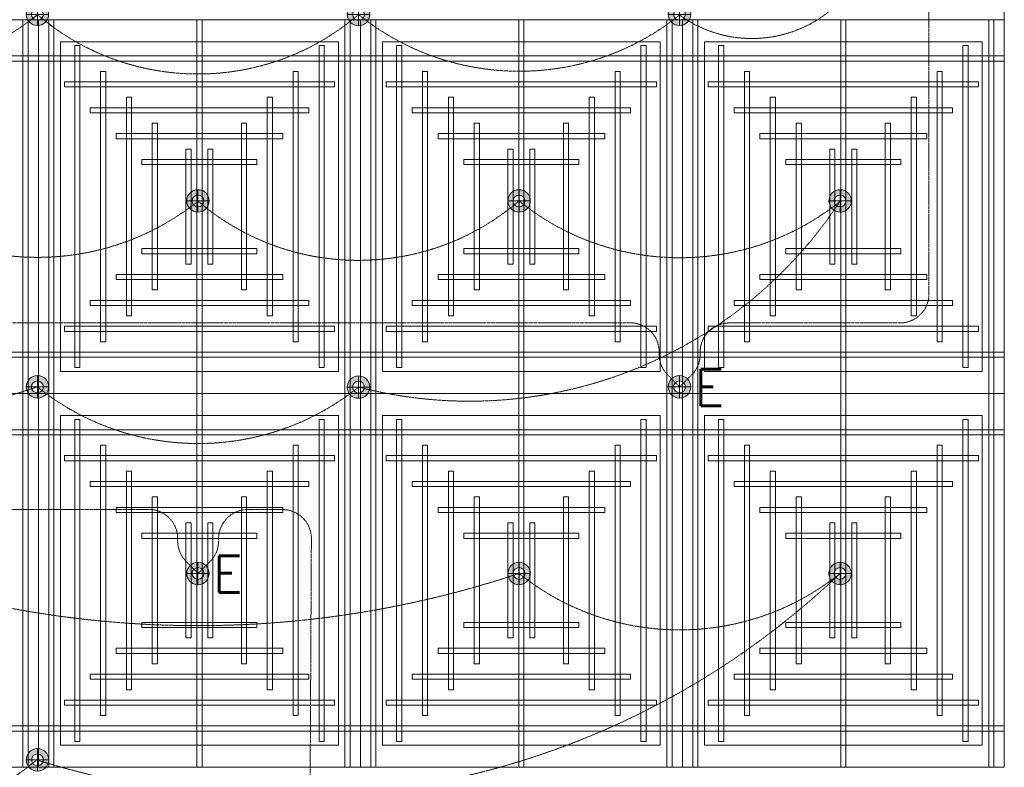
# Model space of a CAD drawing. Header units: millimetres. Extents: x -750 to 72845, y -24282 to 18874.
# Tile 47 of 154: x 4355 to 7757, y 12381 to 14963. Entities that reach past the tile are written whole.
import ezdxf
from ezdxf.enums import TextEntityAlignment as Align

# ---------------------------------------------------------------- set-up
doc = ezdxf.new("R2010")
doc.units = ezdxf.units.MM
doc.header["$MEASUREMENT"] = 0
doc.linetypes.add('DASHED', pattern=[19.05, 12.7, -6.35])
doc.linetypes.add('HIDDENX2', pattern=[0.75, 0.5, -0.25])
doc.layers.get('0').update_dxf_attribs({"lineweight": 5})
for name, color, linetype, lineweight in [('E Celing Lighting', 5, 'DASHED', 5), ('IRISH HOUSE_FF46_HYD AIRPORT_HVAC DUCTING LAYOUT 3$0$Ceiling', 14, 'Continuous', 9), ('Lighting (Ceiling)', 160, 'Continuous', 15), ('M-MEP-ELLG-CABLE', 146, 'HIDDENX2', 20), ('M-MEP-ELPR-EQUIP', 6, 'Continuous', 20)]:
    doc.layers.add(name, color=color, linetype=linetype, lineweight=lineweight)
doc.layers.add('IRISH HOUSE_FF46_HYD AIRPORT_HVAC DUCTING LAYOUT 3$0$RCP LAYOUT', color=8, linetype='Continuous')
doc.styles.get("Standard").update_dxf_attribs({"font": 'romans.shx'})

# ---------------------------------------------------------------- blocks, each defined once
blk = doc.blocks.new('cl')
at = {"layer": 'Lighting (Ceiling)'}
h = blk.add_hatch(color=0, dxfattribs=at)
h.dxf.hatch_style = 1
h.paths.add_polyline_path([(1.53, 0.03, 1), (-1.53, 0.03, 1)])
h.paths.add_polyline_path([(-0.81, 0.03, -1), (0.81, 0.03, -1)], flags=16)
at = {"layer": 'Lighting (Ceiling)', "color": 0}
for p, q in [((0, 1.56), (0, -1.5)), ((-1.53, 0.03), (1.53, 0.03))]:
    blk.add_line(p, q, dxfattribs=at)
for radius in [1.53, 0.806]:
    blk.add_circle((0, 0.03), radius, dxfattribs=at)
at = {"color": 0}
blk.add_attdef('NAME', text='', height=5, dxfattribs=at).set_placement((0.84, 2.71), align=Align.MIDDLE_CENTER)
blk = doc.blocks.new('IRISH HOUSE_FF46_HYD AIRPORT_HVAC DUCTING LAYOUT 3$0$IRISH HOUSE-RCP LAYOUT')
at = {"color": 8, "lineweight": 0, "ltscale": 0.25}
for p, q in [((7409.9, 8372.8), (7409.9, 3209.1)), ((2960.8, 5790.9), (4073.1, 5790.9)), ((4073.1, 5790.9), (4073.1, 4500)), ((5185.4, 5790.9), (4073.1, 5790.9)), ((4073.1, 5790.9), (4073.1, 4500)), ((5185.4, 4500), (5185.4, 5790.9)), ((5185.4, 5790.9), (6297.7, 5790.9)), ((5185.4, 4500), (5185.4, 5790.9)), ((7409.9, 5790.9), (6297.7, 5790.9)), ((6297.7, 5790.9), (6297.7, 4500)), ((6297.7, 5790.9), (6297.7, 4500)), ((7409.9, 4500), (7409.9, 5790.9)), ((5109.2, 5714.7), (4149.3, 5714.7)), ((4149.3, 5714.7), (4149.3, 4576.2)), ((5109.2, 4576.2), (5109.2, 5714.7)), ((5261.6, 4576.2), (5261.6, 5714.7)), ((5261.6, 5714.7), (6221.5, 5714.7)), ((6221.5, 5714.7), (6221.5, 4576.2)), ((7333.7, 5714.7), (6373.9, 5714.7)), ((6373.9, 5714.7), (6373.9, 4576.2)), ((7333.7, 4576.2), (7333.7, 5714.7)), ((4149.3, 4576.2), (5109.2, 4576.2)), ((6221.5, 4576.2), (5261.6, 4576.2)), ((6373.9, 4576.2), (7333.7, 4576.2)), ((4073.1, 4500), (2960.8, 4500)), ((4073.1, 4500), (2960.8, 4500)), ((4073.1, 3209.1), (4073.1, 4500)), ((4073.1, 4500), (5185.4, 4500)), ((4073.1, 3209.1), (4073.1, 4500)), ((4073.1, 4500), (5185.4, 4500)), ((6297.7, 4500), (5185.4, 4500)), ((5185.4, 4500), (5185.4, 3209.1)), ((6297.7, 4500), (5185.4, 4500)), ((5185.4, 4500), (5185.4, 3209.1)), ((6297.7, 4500), (7409.9, 4500)), ((6297.7, 3209.1), (6297.7, 4500)), ((6297.7, 4500), (7409.9, 4500)), ((6297.7, 3209.1), (6297.7, 4500)), ((7409.9, 4500), (7409.9, 3209.1)), ((4149.3, 4423.8), (5109.2, 4423.8)), ((4149.3, 3285.3), (4149.3, 4423.8)), ((5109.2, 4423.8), (5109.2, 3285.3)), ((6221.5, 4423.8), (5261.6, 4423.8)), ((5261.6, 4423.8), (5261.6, 3285.3)), ((6221.5, 3285.3), (6221.5, 4423.8)), ((6373.9, 4423.8), (7333.7, 4423.8)), ((6373.9, 3285.3), (6373.9, 4423.8)), ((7333.7, 4423.8), (7333.7, 3285.3)), ((5109.2, 3285.3), (4149.3, 3285.3)), ((5261.6, 3285.3), (6221.5, 3285.3)), ((7333.7, 3285.3), (6373.9, 3285.3)), ((2960.8, 3209.1), (4073.1, 3209.1)), ((5185.4, 3209.1), (4073.1, 3209.1)), ((7409.9, 3209.1), (5185.4, 3209.1)), ((5185.4, 3209.1), (6297.7, 3209.1)), ((7409.9, 3209.1), (6297.7, 3209.1))]:
    blk.add_line(p, q, dxfattribs=at)
at = {"layer": 'IRISH HOUSE_FF46_HYD AIRPORT_HVAC DUCTING LAYOUT 3$0$Ceiling', "color": 8, "lineweight": 0, "ltscale": 0.25}
for p, q in [((4019.5, 4500), (4019.5, 5790.9)), ((4019.5, 5790.9), (4037.4, 5790.9)), ((4037.4, 5790.9), (4037.4, 4500)), ((4126.7, 5790.9), (4108.9, 5790.9)), ((4108.9, 5790.9), (4108.9, 4500)), ((4126.7, 4500), (4126.7, 5790.9)), ((4638.2, 5790.9), (4620.3, 5790.9)), ((4620.3, 5790.9), (4620.3, 4500)), ((4638.2, 4500), (4638.2, 5790.9)), ((5131.8, 4500), (5131.8, 5790.9)), ((5131.8, 5790.9), (5149.6, 5790.9)), ((5149.6, 5790.9), (5149.6, 4500)), ((5239, 5790.9), (5221.1, 5790.9)), ((5221.1, 5790.9), (5221.1, 4500)), ((5239, 4500), (5239, 5790.9)), ((5732.6, 4500), (5732.6, 5790.9)), ((5732.6, 5790.9), (5750.5, 5790.9)), ((5750.5, 5790.9), (5750.5, 4500)), ((6244, 4500), (6244, 5790.9)), ((6244, 5790.9), (6261.9, 5790.9)), ((6261.9, 5790.9), (6261.9, 4500)), ((6351.3, 5790.9), (6333.4, 5790.9)), ((6333.4, 5790.9), (6333.4, 4500)), ((6351.3, 4500), (6351.3, 5790.9)), ((6862.7, 5790.9), (6844.9, 5790.9)), ((6844.9, 5790.9), (6844.9, 4500)), ((6862.7, 4500), (6862.7, 5790.9)), ((7356.3, 4500), (7356.3, 5790.9)), ((7356.3, 5790.9), (7374.2, 5790.9)), ((7374.2, 5790.9), (7374.2, 4500)), ((4216.1, 5701.6), (4198.2, 5701.6)), ((4198.2, 5701.6), (4198.2, 4589.4)), ((4216.1, 4589.4), (4216.1, 5701.6)), ((5060.3, 5701.6), (5042.4, 5701.6)), ((5042.4, 5701.6), (5042.4, 4589.4)), ((5060.3, 4589.4), (5060.3, 5701.6)), ((5310.5, 4589.4), (5310.5, 5701.6)), ((5310.5, 5701.6), (5328.4, 5701.6)), ((5328.4, 5701.6), (5328.4, 4589.4)), ((6154.7, 4589.4), (6154.7, 5701.6)), ((6154.7, 5701.6), (6172.6, 5701.6)), ((6172.6, 5701.6), (6172.6, 4589.4)), ((6440.6, 5701.6), (6422.8, 5701.6)), ((6422.8, 5701.6), (6422.8, 4589.4)), ((6440.6, 4589.4), (6440.6, 5701.6)), ((7284.8, 5701.6), (7267, 5701.6)), ((7267, 5701.6), (7267, 4589.4)), ((7284.8, 4589.4), (7284.8, 5701.6)), ((4073.1, 5665.8), (2960.8, 5665.8)), ((2960.8, 5648), (4073.1, 5648)), ((4073.1, 5648), (4073.1, 5665.8)), ((4073.1, 5648), (4073.1, 5665.8)), ((4073.1, 5665.8), (5185.4, 5665.8)), ((5185.4, 5648), (4073.1, 5648)), ((6297.7, 5665.8), (5185.4, 5665.8)), ((5185.4, 5665.8), (5185.4, 5648)), ((5185.4, 5665.8), (5185.4, 5648)), ((5185.4, 5648), (6297.7, 5648)), ((6297.7, 5648), (6297.7, 5665.8)), ((6297.7, 5665.8), (7409.9, 5665.8)), ((6297.7, 5648), (6297.7, 5665.8)), ((7409.9, 5648), (6297.7, 5648)), ((7409.9, 5665.8), (7409.9, 5648)), ((4305.5, 5612.2), (4287.6, 5612.2)), ((4287.6, 5612.2), (4287.6, 4678.8)), ((4305.5, 4678.8), (4305.5, 5612.2)), ((4970.9, 5612.2), (4953, 5612.2)), ((4953, 5612.2), (4953, 4678.8)), ((4970.9, 4678.8), (4970.9, 5612.2)), ((5399.9, 4678.8), (5399.9, 5612.2)), ((5399.9, 5612.2), (5417.7, 5612.2)), ((5417.7, 5612.2), (5417.7, 4678.8)), ((6065.3, 4678.8), (6065.3, 5612.2)), ((6065.3, 5612.2), (6083.2, 5612.2)), ((6083.2, 5612.2), (6083.2, 4678.8)), ((6530, 5612.2), (6512.1, 5612.2)), ((6512.1, 5612.2), (6512.1, 4678.8)), ((6530, 4678.8), (6530, 5612.2)), ((7195.5, 5612.2), (7177.6, 5612.2)), ((7177.6, 5612.2), (7177.6, 4678.8)), ((7195.5, 4678.8), (7195.5, 5612.2)), ((4162.6, 5558.6), (4162.6, 5576.5)), ((4162.6, 5576.5), (5096, 5576.5)), ((5096, 5558.6), (4162.6, 5558.6)), ((5096, 5576.5), (5096, 5558.6)), ((5274.7, 5576.5), (5274.7, 5558.6)), ((6208.2, 5576.5), (5274.7, 5576.5)), ((5274.7, 5558.6), (6208.2, 5558.6)), ((6208.2, 5558.6), (6208.2, 5576.5)), ((6387.1, 5558.6), (6387.1, 5576.5)), ((6387.1, 5576.5), (7320.6, 5576.5)), ((7320.6, 5558.6), (6387.1, 5558.6)), ((7320.6, 5576.5), (7320.6, 5558.6)), ((4394.8, 5522.9), (4376.9, 5522.9)), ((4376.9, 5522.9), (4376.9, 4768.1)), ((4394.8, 4768.1), (4394.8, 5522.9)), ((4881.5, 5522.9), (4863.7, 5522.9)), ((4863.7, 5522.9), (4863.7, 4768.1)), ((4881.5, 4768.1), (4881.5, 5522.9)), ((5489.2, 4768.1), (5489.2, 5522.9)), ((5489.2, 5522.9), (5507.1, 5522.9)), ((5507.1, 5522.9), (5507.1, 4768.1)), ((5976, 4768.1), (5976, 5522.9)), ((5976, 5522.9), (5993.8, 5522.9)), ((5993.8, 5522.9), (5993.8, 4768.1)), ((6619.4, 5522.9), (6601.5, 5522.9)), ((6601.5, 5522.9), (6601.5, 4768.1)), ((6619.4, 4768.1), (6619.4, 5522.9)), ((7106.1, 5522.9), (7088.2, 5522.9)), ((7088.2, 5522.9), (7088.2, 4768.1)), ((7106.1, 4768.1), (7106.1, 5522.9)), ((4252, 5469.2), (4252, 5487.1)), ((4252, 5487.1), (5006.7, 5487.1)), ((5006.7, 5487.1), (5006.7, 5469.2)), ((5364.1, 5487.1), (5364.1, 5469.2)), ((6118.8, 5487.1), (5364.1, 5487.1)), ((6118.8, 5469.2), (6118.8, 5487.1)), ((6476.5, 5469.2), (6476.5, 5487.1)), ((6476.5, 5487.1), (7231.3, 5487.1)), ((7231.3, 5487.1), (7231.3, 5469.2)), ((5006.7, 5469.2), (4252, 5469.2)), ((5364.1, 5469.2), (6118.8, 5469.2)), ((7231.3, 5469.2), (6476.5, 5469.2)), ((4466.4, 4857.5), (4466.4, 5433.5)), ((4466.4, 5433.5), (4484.3, 5433.5)), ((4484.3, 5433.5), (4484.3, 4857.5)), ((4792.2, 5433.5), (4774.3, 5433.5)), ((4774.3, 5433.5), (4774.3, 4857.5)), ((4792.2, 4857.5), (4792.2, 5433.5)), ((5578.6, 4857.5), (5578.6, 5433.5)), ((5578.6, 5433.5), (5596.5, 5433.5)), ((5596.5, 5433.5), (5596.5, 4857.5)), ((5904.4, 5433.5), (5886.5, 5433.5)), ((5886.5, 5433.5), (5886.5, 4857.5)), ((5904.4, 4857.5), (5904.4, 5433.5)), ((6691, 4857.5), (6691, 5433.5)), ((6691, 5433.5), (6708.8, 5433.5)), ((6708.8, 5433.5), (6708.8, 4857.5)), ((7016.7, 5433.5), (6998.9, 5433.5)), ((6998.9, 5433.5), (6998.9, 4857.5)), ((7016.7, 4857.5), (7016.7, 5433.5)), ((4341.3, 5379.9), (4341.3, 5397.7)), ((4341.3, 5397.7), (4917.3, 5397.7)), ((4917.3, 5379.9), (4341.3, 5379.9)), ((4917.3, 5397.7), (4917.3, 5379.9)), ((5453.5, 5397.7), (5453.5, 5379.9)), ((6029.5, 5397.7), (5453.5, 5397.7)), ((5453.5, 5379.9), (6029.5, 5379.9)), ((6029.5, 5379.9), (6029.5, 5397.7)), ((6565.8, 5379.9), (6565.8, 5397.7)), ((6565.8, 5397.7), (7141.9, 5397.7)), ((7141.9, 5379.9), (6565.8, 5379.9)), ((7141.9, 5397.7), (7141.9, 5379.9)), ((4582.6, 4946.9), (4582.6, 5344.1)), ((4582.6, 5344.1), (4600.4, 5344.1)), ((4600.4, 5344.1), (4600.4, 4946.9)), ((4676, 5344.1), (4658.1, 5344.1)), ((4658.1, 5344.1), (4658.1, 4946.9)), ((4676, 4946.9), (4676, 5344.1)), ((5694.8, 4946.9), (5694.8, 5344.1)), ((5694.8, 5344.1), (5712.6, 5344.1)), ((5712.6, 5344.1), (5712.6, 4946.9)), ((5788.2, 5344.1), (5770.3, 5344.1)), ((5770.3, 5344.1), (5770.3, 4946.9)), ((5788.2, 4946.9), (5788.2, 5344.1)), ((6807.1, 4946.9), (6807.1, 5344.1)), ((6807.1, 5344.1), (6825, 5344.1)), ((6825, 5344.1), (6825, 4946.9)), ((6900.6, 5344.1), (6882.7, 5344.1)), ((6882.7, 5344.1), (6882.7, 4946.9)), ((6900.6, 4946.9), (6900.6, 5344.1)), ((4430.7, 5290.5), (4430.7, 5308.4)), ((4430.7, 5308.4), (4827.9, 5308.4)), ((4827.9, 5308.4), (4827.9, 5290.5)), ((5542.8, 5308.4), (5542.8, 5290.5)), ((5940.1, 5308.4), (5542.8, 5308.4)), ((5940.1, 5290.5), (5940.1, 5308.4)), ((6655.2, 5290.5), (6655.2, 5308.4)), ((6655.2, 5308.4), (7052.5, 5308.4)), ((7052.5, 5308.4), (7052.5, 5290.5)), ((4827.9, 5290.5), (4430.7, 5290.5)), ((5542.8, 5290.5), (5940.1, 5290.5)), ((7052.5, 5290.5), (6655.2, 5290.5)), ((4827.9, 5000.5), (4430.7, 5000.5)), ((4430.7, 5000.5), (4430.7, 4982.6)), ((4430.7, 4982.6), (4827.9, 4982.6)), ((4827.9, 4982.6), (4827.9, 5000.5)), ((5542.8, 4982.6), (5542.8, 5000.5)), ((5542.8, 5000.5), (5940.1, 5000.5)), ((5940.1, 4982.6), (5542.8, 4982.6)), ((5940.1, 5000.5), (5940.1, 4982.6)), ((7052.5, 5000.5), (6655.2, 5000.5)), ((6655.2, 5000.5), (6655.2, 4982.6)), ((6655.2, 4982.6), (7052.5, 4982.6)), ((7052.5, 4982.6), (7052.5, 5000.5)), ((4600.4, 4946.9), (4582.6, 4946.9)), ((4658.1, 4946.9), (4676, 4946.9)), ((5712.6, 4946.9), (5694.8, 4946.9)), ((5770.3, 4946.9), (5788.2, 4946.9)), ((6825, 4946.9), (6807.1, 4946.9)), ((6882.7, 4946.9), (6900.6, 4946.9)), ((4917.3, 4911.1), (4341.3, 4911.1)), ((4341.3, 4911.1), (4341.3, 4893.2)), ((4917.3, 4893.2), (4917.3, 4911.1)), ((5453.5, 4893.2), (5453.5, 4911.1)), ((5453.5, 4911.1), (6029.5, 4911.1)), ((6029.5, 4911.1), (6029.5, 4893.2)), ((7141.9, 4911.1), (6565.8, 4911.1)), ((6565.8, 4911.1), (6565.8, 4893.2)), ((7141.9, 4893.2), (7141.9, 4911.1)), ((4341.3, 4893.2), (4917.3, 4893.2)), ((6029.5, 4893.2), (5453.5, 4893.2)), ((6565.8, 4893.2), (7141.9, 4893.2)), ((4484.3, 4857.5), (4466.4, 4857.5)), ((4774.3, 4857.5), (4792.2, 4857.5)), ((5596.5, 4857.5), (5578.6, 4857.5)), ((5886.5, 4857.5), (5904.4, 4857.5)), ((6708.8, 4857.5), (6691, 4857.5)), ((6998.9, 4857.5), (7016.7, 4857.5)), ((5006.7, 4821.7), (4251.9, 4821.7)), ((4251.9, 4821.7), (4251.9, 4803.9)), ((4251.9, 4803.9), (5006.7, 4803.9)), ((5006.7, 4803.9), (5006.7, 4821.7)), ((5364.1, 4803.9), (5364.1, 4821.7)), ((5364.1, 4821.7), (6118.8, 4821.7)), ((6118.8, 4803.9), (5364.1, 4803.9)), ((6118.8, 4821.7), (6118.8, 4803.9)), ((7231.2, 4821.7), (6476.5, 4821.7)), ((6476.5, 4821.7), (6476.5, 4803.9)), ((6476.5, 4803.9), (7231.2, 4803.9)), ((7231.2, 4803.9), (7231.2, 4821.7)), ((4376.9, 4768.1), (4394.8, 4768.1)), ((4863.7, 4768.1), (4881.5, 4768.1)), ((5507.1, 4768.1), (5489.2, 4768.1)), ((5993.8, 4768.1), (5976, 4768.1)), ((6601.5, 4768.1), (6619.4, 4768.1)), ((7088.2, 4768.1), (7106.1, 4768.1)), ((5096, 4732.4), (4162.6, 4732.4)), ((4162.6, 4732.4), (4162.6, 4714.5)), ((5096, 4714.5), (5096, 4732.4)), ((5274.7, 4714.5), (5274.7, 4732.4)), ((5274.7, 4732.4), (6208.2, 4732.4)), ((6208.2, 4732.4), (6208.2, 4714.5)), ((7320.6, 4732.4), (6387.1, 4732.4)), ((6387.1, 4732.4), (6387.1, 4714.5)), ((7320.6, 4714.5), (7320.6, 4732.4)), ((4162.6, 4714.5), (5096, 4714.5)), ((6208.2, 4714.5), (5274.7, 4714.5)), ((6387.1, 4714.5), (7320.6, 4714.5)), ((4287.6, 4678.8), (4305.5, 4678.8)), ((4953, 4678.8), (4970.9, 4678.8)), ((5417.7, 4678.8), (5399.9, 4678.8)), ((6083.2, 4678.8), (6065.3, 4678.8)), ((6512.1, 4678.8), (6530, 4678.8)), ((7177.6, 4678.8), (7195.5, 4678.8)), ((2960.8, 4643), (4073.1, 4643)), ((4073.1, 4643), (4073.1, 4625.1)), ((5185.4, 4643), (4073.1, 4643)), ((4073.1, 4643), (4073.1, 4625.1)), ((5185.4, 4643), (6297.7, 4643)), ((5185.4, 4625.1), (5185.4, 4643)), ((5185.4, 4625.1), (5185.4, 4643)), ((7409.9, 4643), (6297.7, 4643)), ((6297.7, 4643), (6297.7, 4625.1)), ((6297.7, 4643), (6297.7, 4625.1)), ((7409.9, 4625.1), (7409.9, 4643)), ((4073.1, 4625.1), (2960.8, 4625.1)), ((4073.1, 4625.1), (5185.4, 4625.1)), ((6297.7, 4625.1), (5185.4, 4625.1)), ((6297.7, 4625.1), (7409.9, 4625.1)), ((4198.2, 4589.4), (4216.1, 4589.4)), ((5042.4, 4589.4), (5060.3, 4589.4)), ((5328.4, 4589.4), (5310.5, 4589.4)), ((6172.6, 4589.4), (6154.7, 4589.4)), ((6422.8, 4589.4), (6440.6, 4589.4)), ((7267, 4589.4), (7284.8, 4589.4)), ((4037.4, 4500), (4019.5, 4500)), ((4019.5, 4500), (4019.5, 3209.1)), ((4037.4, 4500), (4019.5, 4500)), ((4037.4, 3209.1), (4037.4, 4500)), ((4108.9, 4500), (4126.7, 4500)), ((4108.9, 3209.1), (4108.9, 4500)), ((4108.9, 4500), (4126.7, 4500)), ((4126.7, 4500), (4126.7, 3209.1)), ((4620.3, 4500), (4638.2, 4500)), ((4620.3, 3209.1), (4620.3, 4500)), ((4620.3, 4500), (4638.2, 4500)), ((4638.2, 4500), (4638.2, 3209.1)), ((5149.6, 4500), (5131.8, 4500)), ((5131.8, 4500), (5131.8, 3209.1)), ((5149.6, 4500), (5131.8, 4500)), ((5149.6, 3209.1), (5149.6, 4500)), ((5221.1, 4500), (5239, 4500)), ((5221.1, 3209.1), (5221.1, 4500)), ((5221.1, 4500), (5239, 4500)), ((5239, 4500), (5239, 3209.1)), ((5750.5, 4500), (5732.6, 4500)), ((5732.6, 4500), (5732.6, 3209.1)), ((5750.5, 4500), (5732.6, 4500)), ((5750.5, 3209.1), (5750.5, 4500)), ((6261.9, 4500), (6244, 4500)), ((6244, 4500), (6244, 3209.1)), ((6261.9, 4500), (6244, 4500)), ((6261.9, 3209.1), (6261.9, 4500)), ((6333.4, 4500), (6351.3, 4500)), ((6333.4, 3209.1), (6333.4, 4500)), ((6333.4, 4500), (6351.3, 4500)), ((6351.3, 4500), (6351.3, 3209.1)), ((6844.9, 4500), (6862.7, 4500)), ((6844.9, 3209.1), (6844.9, 4500)), ((6844.9, 4500), (6862.7, 4500)), ((6862.7, 4500), (6862.7, 3209.1)), ((7374.2, 4500), (7356.3, 4500)), ((7356.3, 4500), (7356.3, 3209.1)), ((7374.2, 4500), (7356.3, 4500)), ((7374.2, 3209.1), (7374.2, 4500)), ((4198.2, 4410.7), (4216.1, 4410.7)), ((4198.2, 3298.5), (4198.2, 4410.7)), ((4216.1, 4410.7), (4216.1, 3298.5)), ((5042.4, 4410.7), (5060.3, 4410.7)), ((5042.4, 3298.5), (5042.4, 4410.7)), ((5060.3, 4410.7), (5060.3, 3298.5)), ((5328.4, 4410.7), (5310.5, 4410.7)), ((5310.5, 4410.7), (5310.5, 3298.5)), ((5328.4, 3298.5), (5328.4, 4410.7)), ((6172.6, 4410.7), (6154.7, 4410.7)), ((6154.7, 4410.7), (6154.7, 3298.5)), ((6172.6, 3298.5), (6172.6, 4410.7)), ((6422.8, 4410.7), (6440.6, 4410.7)), ((6422.8, 3298.5), (6422.8, 4410.7)), ((6440.6, 4410.7), (6440.6, 3298.5)), ((7267, 4410.7), (7284.8, 4410.7)), ((7267, 3298.5), (7267, 4410.7)), ((7284.8, 4410.7), (7284.8, 3298.5)), ((4073.1, 4374.9), (2960.8, 4374.9)), ((2960.8, 4357.1), (4073.1, 4357.1)), ((4073.1, 4357.1), (4073.1, 4374.9)), ((4073.1, 4357.1), (4073.1, 4374.9)), ((4073.1, 4374.9), (5185.4, 4374.9)), ((5185.4, 4357.1), (4073.1, 4357.1)), ((6297.7, 4374.9), (5185.4, 4374.9)), ((5185.4, 4374.9), (5185.4, 4357.1)), ((5185.4, 4374.9), (5185.4, 4357.1)), ((5185.4, 4357.1), (6297.7, 4357.1)), ((6297.7, 4357.1), (6297.7, 4374.9)), ((6297.7, 4374.9), (7409.9, 4374.9)), ((6297.7, 4357.1), (6297.7, 4374.9)), ((7409.9, 4357.1), (6297.7, 4357.1)), ((7409.9, 4374.9), (7409.9, 4357.1)), ((4287.6, 4321.3), (4305.5, 4321.3)), ((4287.6, 3387.9), (4287.6, 4321.3)), ((4305.5, 4321.3), (4305.5, 3387.9)), ((4953, 4321.3), (4970.9, 4321.3)), ((4953, 3387.9), (4953, 4321.3)), ((4970.9, 4321.3), (4970.9, 3387.9)), ((5417.7, 4321.3), (5399.9, 4321.3)), ((5399.9, 4321.3), (5399.9, 3387.9)), ((5417.7, 3387.9), (5417.7, 4321.3)), ((6083.2, 4321.3), (6065.3, 4321.3)), ((6065.3, 4321.3), (6065.3, 3387.9)), ((6083.2, 3387.9), (6083.2, 4321.3)), ((6512.1, 4321.3), (6530, 4321.3)), ((6512.1, 3387.9), (6512.1, 4321.3)), ((6530, 4321.3), (6530, 3387.9)), ((7177.6, 4321.3), (7195.5, 4321.3)), ((7177.6, 3387.9), (7177.6, 4321.3)), ((7195.5, 4321.3), (7195.5, 3387.9)), ((4162.6, 4267.7), (4162.6, 4285.6)), ((4162.6, 4285.6), (5096, 4285.6)), ((5096, 4267.7), (4162.6, 4267.7)), ((5096, 4285.6), (5096, 4267.7)), ((5274.7, 4285.6), (5274.7, 4267.7)), ((6208.2, 4285.6), (5274.7, 4285.6)), ((5274.7, 4267.7), (6208.2, 4267.7)), ((6208.2, 4267.7), (6208.2, 4285.6)), ((6387.1, 4267.7), (6387.1, 4285.6)), ((6387.1, 4285.6), (7320.6, 4285.6)), ((7320.6, 4267.7), (6387.1, 4267.7)), ((7320.6, 4285.6), (7320.6, 4267.7)), ((4376.9, 4231.9), (4394.8, 4231.9)), ((4376.9, 3477.2), (4376.9, 4231.9)), ((4394.8, 4231.9), (4394.8, 3477.2)), ((4863.7, 4231.9), (4881.5, 4231.9)), ((4863.7, 3477.2), (4863.7, 4231.9)), ((4881.5, 4231.9), (4881.5, 3477.2)), ((5507.1, 4231.9), (5489.2, 4231.9)), ((5489.2, 4231.9), (5489.2, 3477.2)), ((5507.1, 3477.2), (5507.1, 4231.9)), ((5993.8, 4231.9), (5976, 4231.9)), ((5976, 4231.9), (5976, 3477.2)), ((5993.8, 3477.2), (5993.8, 4231.9)), ((6601.5, 4231.9), (6619.4, 4231.9)), ((6601.5, 3477.2), (6601.5, 4231.9)), ((6619.4, 4231.9), (6619.4, 3477.2)), ((7088.2, 4231.9), (7106.1, 4231.9)), ((7088.2, 3477.2), (7088.2, 4231.9)), ((7106.1, 4231.9), (7106.1, 3477.2)), ((4251.9, 4178.3), (4251.9, 4196.2)), ((4251.9, 4196.2), (5006.7, 4196.2)), ((5006.7, 4196.2), (5006.7, 4178.3)), ((5364.1, 4196.2), (5364.1, 4178.3)), ((6118.8, 4196.2), (5364.1, 4196.2)), ((6118.8, 4178.3), (6118.8, 4196.2)), ((6476.5, 4178.3), (6476.5, 4196.2)), ((6476.5, 4196.2), (7231.2, 4196.2)), ((7231.2, 4196.2), (7231.2, 4178.3)), ((5006.7, 4178.3), (4251.9, 4178.3)), ((5364.1, 4178.3), (6118.8, 4178.3)), ((7231.2, 4178.3), (6476.5, 4178.3)), ((4484.3, 4142.6), (4466.4, 4142.6)), ((4466.4, 4142.6), (4466.4, 3566.6)), ((4484.3, 3566.6), (4484.3, 4142.6)), ((4774.3, 4142.6), (4792.2, 4142.6)), ((4774.3, 3566.6), (4774.3, 4142.6)), ((4792.2, 4142.6), (4792.2, 3566.6)), ((5596.5, 4142.6), (5578.6, 4142.6)), ((5578.6, 4142.6), (5578.6, 3566.6)), ((5596.5, 3566.6), (5596.5, 4142.6)), ((5886.5, 4142.6), (5904.4, 4142.6)), ((5886.5, 3566.6), (5886.5, 4142.6)), ((5904.4, 4142.6), (5904.4, 3566.6)), ((6708.8, 4142.6), (6691, 4142.6)), ((6691, 4142.6), (6691, 3566.6)), ((6708.8, 3566.6), (6708.8, 4142.6)), ((6998.9, 4142.6), (7016.7, 4142.6)), ((6998.9, 3566.6), (6998.9, 4142.6)), ((7016.7, 4142.6), (7016.7, 3566.6)), ((4341.3, 4089), (4341.3, 4106.8)), ((4341.3, 4106.8), (4917.3, 4106.8)), ((4917.3, 4089), (4341.3, 4089)), ((4917.3, 4106.8), (4917.3, 4089)), ((5453.5, 4106.8), (5453.5, 4089)), ((6029.5, 4106.8), (5453.5, 4106.8)), ((5453.5, 4089), (6029.5, 4089)), ((6029.5, 4089), (6029.5, 4106.8)), ((6565.8, 4089), (6565.8, 4106.8)), ((6565.8, 4106.8), (7141.9, 4106.8)), ((7141.9, 4089), (6565.8, 4089)), ((7141.9, 4106.8), (7141.9, 4089)), ((4600.4, 4053.2), (4582.6, 4053.2)), ((4582.6, 4053.2), (4582.6, 3655.9)), ((4600.4, 3655.9), (4600.4, 4053.2)), ((4658.1, 4053.2), (4676, 4053.2)), ((4658.1, 3655.9), (4658.1, 4053.2)), ((4676, 4053.2), (4676, 3655.9)), ((5712.6, 4053.2), (5694.8, 4053.2)), ((5694.8, 4053.2), (5694.8, 3655.9)), ((5712.6, 3655.9), (5712.6, 4053.2)), ((5770.3, 4053.2), (5788.2, 4053.2)), ((5770.3, 3655.9), (5770.3, 4053.2)), ((5788.2, 4053.2), (5788.2, 3655.9)), ((6825, 4053.2), (6807.1, 4053.2)), ((6807.1, 4053.2), (6807.1, 3655.9)), ((6825, 3655.9), (6825, 4053.2)), ((6882.7, 4053.2), (6900.6, 4053.2)), ((6882.7, 3655.9), (6882.7, 4053.2)), ((6900.6, 4053.2), (6900.6, 3655.9)), ((4430.7, 3999.6), (4430.7, 4017.5)), ((4430.7, 4017.5), (4827.9, 4017.5)), ((4827.9, 4017.5), (4827.9, 3999.6)), ((5542.8, 4017.5), (5542.8, 3999.6)), ((5940.1, 4017.5), (5542.8, 4017.5)), ((5940.1, 3999.6), (5940.1, 4017.5)), ((6655.2, 3999.6), (6655.2, 4017.5)), ((6655.2, 4017.5), (7052.5, 4017.5)), ((7052.5, 4017.5), (7052.5, 3999.6)), ((4827.9, 3999.6), (4430.7, 3999.6)), ((5542.8, 3999.6), (5940.1, 3999.6)), ((7052.5, 3999.6), (6655.2, 3999.6)), ((4827.9, 3709.6), (4430.7, 3709.6)), ((4430.7, 3709.6), (4430.7, 3691.7)), ((4827.9, 3691.7), (4827.9, 3709.6)), ((5542.8, 3691.7), (5542.8, 3709.6)), ((5542.8, 3709.6), (5940.1, 3709.6)), ((5940.1, 3709.6), (5940.1, 3691.7)), ((7052.5, 3709.6), (6655.2, 3709.6)), ((6655.2, 3709.6), (6655.2, 3691.7)), ((7052.5, 3691.7), (7052.5, 3709.6)), ((4430.7, 3691.7), (4827.9, 3691.7)), ((5940.1, 3691.7), (5542.8, 3691.7)), ((6655.2, 3691.7), (7052.5, 3691.7)), ((4582.6, 3655.9), (4600.4, 3655.9)), ((4676, 3655.9), (4658.1, 3655.9)), ((5694.8, 3655.9), (5712.6, 3655.9)), ((5788.2, 3655.9), (5770.3, 3655.9)), ((6807.1, 3655.9), (6825, 3655.9)), ((6900.6, 3655.9), (6882.7, 3655.9)), ((4917.3, 3620.2), (4341.3, 3620.2)), ((4341.3, 3620.2), (4341.3, 3602.3)), ((4917.3, 3602.3), (4917.3, 3620.2)), ((5453.5, 3602.3), (5453.5, 3620.2)), ((5453.5, 3620.2), (6029.5, 3620.2)), ((6029.5, 3620.2), (6029.5, 3602.3)), ((7141.9, 3620.2), (6565.8, 3620.2)), ((6565.8, 3620.2), (6565.8, 3602.3)), ((7141.9, 3602.3), (7141.9, 3620.2)), ((4341.3, 3602.3), (4917.3, 3602.3)), ((6029.5, 3602.3), (5453.5, 3602.3)), ((6565.8, 3602.3), (7141.9, 3602.3)), ((4466.4, 3566.6), (4484.3, 3566.6)), ((4792.2, 3566.6), (4774.3, 3566.6)), ((5578.6, 3566.6), (5596.5, 3566.6)), ((5904.4, 3566.6), (5886.5, 3566.6)), ((6691, 3566.6), (6708.8, 3566.6)), ((7016.7, 3566.6), (6998.9, 3566.6)), ((5006.7, 3530.8), (4252, 3530.8)), ((4252, 3530.8), (4252, 3513)), ((4252, 3513), (5006.7, 3513)), ((5006.7, 3513), (5006.7, 3530.8)), ((5364.1, 3513), (5364.1, 3530.8)), ((5364.1, 3530.8), (6118.8, 3530.8)), ((6118.8, 3513), (5364.1, 3513)), ((6118.8, 3530.8), (6118.8, 3513)), ((7231.3, 3530.8), (6476.5, 3530.8)), ((6476.5, 3530.8), (6476.5, 3513)), ((6476.5, 3513), (7231.3, 3513)), ((7231.3, 3513), (7231.3, 3530.8)), ((4394.8, 3477.2), (4376.9, 3477.2)), ((4881.5, 3477.2), (4863.7, 3477.2)), ((5489.2, 3477.2), (5507.1, 3477.2)), ((5976, 3477.2), (5993.8, 3477.2)), ((6619.4, 3477.2), (6601.5, 3477.2)), ((7106.1, 3477.2), (7088.2, 3477.2)), ((5096, 3441.5), (4162.6, 3441.5)), ((4162.6, 3441.5), (4162.6, 3423.6)), ((5096, 3423.6), (5096, 3441.5)), ((5274.7, 3423.6), (5274.7, 3441.5)), ((5274.7, 3441.5), (6208.2, 3441.5)), ((6208.2, 3441.5), (6208.2, 3423.6)), ((7320.6, 3441.5), (6387.1, 3441.5)), ((6387.1, 3441.5), (6387.1, 3423.6)), ((7320.6, 3423.6), (7320.6, 3441.5)), ((4162.6, 3423.6), (5096, 3423.6)), ((6208.2, 3423.6), (5274.7, 3423.6)), ((6387.1, 3423.6), (7320.6, 3423.6)), ((4305.5, 3387.9), (4287.6, 3387.9)), ((4970.9, 3387.9), (4953, 3387.9)), ((5399.9, 3387.9), (5417.7, 3387.9)), ((6065.3, 3387.9), (6083.2, 3387.9)), ((6530, 3387.9), (6512.1, 3387.9)), ((7195.5, 3387.9), (7177.6, 3387.9)), ((2960.8, 3352.1), (4073.1, 3352.1)), ((4073.1, 3334.2), (2960.8, 3334.2)), ((4073.1, 3352.1), (4073.1, 3334.2)), ((5185.4, 3352.1), (4073.1, 3352.1)), ((4073.1, 3352.1), (4073.1, 3334.2)), ((4073.1, 3334.2), (5185.4, 3334.2)), ((5185.4, 3352.1), (6297.7, 3352.1)), ((5185.4, 3334.2), (5185.4, 3352.1)), ((5185.4, 3334.2), (5185.4, 3352.1)), ((6297.7, 3334.2), (5185.4, 3334.2)), ((7409.9, 3352.1), (6297.7, 3352.1)), ((6297.7, 3352.1), (6297.7, 3334.2)), ((6297.7, 3352.1), (6297.7, 3334.2)), ((6297.7, 3334.2), (7409.9, 3334.2)), ((7409.9, 3334.2), (7409.9, 3352.1)), ((4216.1, 3298.5), (4198.2, 3298.5)), ((5060.3, 3298.5), (5042.4, 3298.5)), ((5310.5, 3298.5), (5328.4, 3298.5)), ((6154.7, 3298.5), (6172.6, 3298.5)), ((6440.6, 3298.5), (6422.8, 3298.5)), ((7284.8, 3298.5), (7267, 3298.5)), ((4019.5, 3209.1), (4037.4, 3209.1)), ((4126.7, 3209.1), (4108.9, 3209.1)), ((4638.2, 3209.1), (4620.3, 3209.1)), ((5131.8, 3209.1), (5149.6, 3209.1)), ((5239, 3209.1), (5221.1, 3209.1)), ((5732.6, 3209.1), (5750.5, 3209.1)), ((6244, 3209.1), (6261.9, 3209.1)), ((6351.3, 3209.1), (6333.4, 3209.1)), ((6862.7, 3209.1), (6844.9, 3209.1)), ((7356.3, 3209.1), (7374.2, 3209.1))]:
    blk.add_line(p, q, dxfattribs=at)
blk = doc.blocks.new('IRISH HOUSE_FF46_HYD AIRPORT_HVAC DUCTING LAYOUT 3')
at = {"layer": 'IRISH HOUSE_FF46_HYD AIRPORT_HVAC DUCTING LAYOUT 3$0$RCP LAYOUT', "lineweight": 0}
blk.add_blockref('IRISH HOUSE_FF46_HYD AIRPORT_HVAC DUCTING LAYOUT 3$0$IRISH HOUSE-RCP LAYOUT', (0, 0), dxfattribs=at)

msp = doc.modelspace()

# ---------------------------------------------------------------- linework, layer by layer
at = {"layer": 'M-MEP-ELLG-CABLE', "color": 5, "ltscale": 5, "elevation": 1}
for points in [[(3478.6, 13915.8), (6464.6, 13915.8, -0.414214), (6564.6, 13815.8), (6564.6, 13807, 0.197928), (6593.6, 13736.5), (6635.2, 13694.6), (6676.7, 13736, 0.199474), (6706.2, 13806.9), (6706.2, 13815.3, -0.414214), (6806.2, 13915.3), (7396.5, 13915.3, 0.414214), (7496.5, 14015.3), (7496.5, 15744.5, 0.414214), (7396.5, 15844.5), (5141.9, 15844.5, 0.414214), (5041.9, 15744.5), (5041.9, 15736, -0.199474), (5012.5, 15665.2), (4970.9, 15623.8), (4929.3, 15665.6, -0.197928), (4900.3, 15736.1), (4900.3, 15744.9, 0.414214), (4800.3, 15844.9), (2685, 15844.9, -0.414214)], [(5354.2, 11438.7), (5363, 13170.4, 0.415705), (5263, 13270.9), (5142.5, 13270.9, 0.414214), (5042.5, 13170.9), (5042.5, 13162.5, -0.199474), (5013.1, 13091.6), (4971.5, 13050.2), (4929.9, 13092.1, -0.197928), (4900.9, 13162.6), (4900.9, 13171.4, 0.414214), (4800.9, 13271.4), (3135, 13271.4, -0.414214)]]:
    msp.add_lwpolyline(points, format="xyb", dxfattribs=at)
at = {"layer": 'M-MEP-ELLG-CABLE', "color": 1, "ltscale": 5, "elevation": 1}
for points in [[(3862.5, 15624.1, 0.16249), (6080.4, 15624.1, 0.351384), (7189.5, 15624.1, -0.919702), (6635, 14978.7, -0.351547), (5525.9, 14980.4, -0.369549), (4417, 14979.7, -0.350709), (3307.9, 14980.4, -0.368803)], [(3862.1, 14336.8, 0.350709), (4971.3, 14336, 0.369478), (6080.4, 14336.8, 0.352196), (7188.8, 14334.6, -0.320537), (5525.9, 13693.9, -0.352005), (4416.5, 13694.6, -0.162456), (2198.2, 13694.6, 0.683555)], [(3861.9, 13050.2, 0.162456), (6080.3, 13050.2, 0.351218), (7189.5, 13050.1, -0.273255), (4413.8, 12406.6, -0.368803), (3304.7, 12406.6, -0.351543)]]:
    msp.add_lwpolyline(points, format="xyb", dxfattribs=at)

# ---------------------------------------------------------------- block references
at = {"layer": 'E Celing Lighting', "color": 1, "xscale": 25.32885420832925, "yscale": 25.32885420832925, "zscale": 25.32885420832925}
for p in [(4416.5, 14980.4), (5525.9, 14979.7), (6634.9, 14980.4), (4971.2, 14336), (6080.4, 14336), (7189.5, 14336), (4416.5, 13693.9), (5525.9, 13693.1), (6080.4, 13049.5), (7189.5, 13049.5), (4416.7, 12405.8)]:
    msp.add_blockref('cl', p, dxfattribs=at)
at = {"layer": 'E Celing Lighting', "color": 5}
ref = msp.add_blockref('cl', (6634.9, 13693.9), dxfattribs=dict(at, xscale=-25.32885420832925, yscale=25.32885420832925, zscale=25.32885420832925))
ref.add_attrib('NAME', 'E', dxfattribs={"layer": '0', "color": 0, "height": 126.6}).set_placement((6738, 13692.1), align=Align.MIDDLE_CENTER)
ref = msp.add_blockref('cl', (4971.2, 13049.5), dxfattribs=dict(at, xscale=-25.32885420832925, yscale=25.32885420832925, zscale=25.32885420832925))
ref.add_attrib('NAME', 'E', dxfattribs={"layer": '0', "color": 0, "height": 126.6}).set_placement((5074.4, 13047.7), align=Align.MIDDLE_CENTER)
at = {"layer": 'M-MEP-ELPR-EQUIP'}
msp.add_blockref('IRISH HOUSE_FF46_HYD AIRPORT_HVAC DUCTING LAYOUT 3', (347, 9171.7), dxfattribs=at)

doc.saveas('drawing.dxf')
